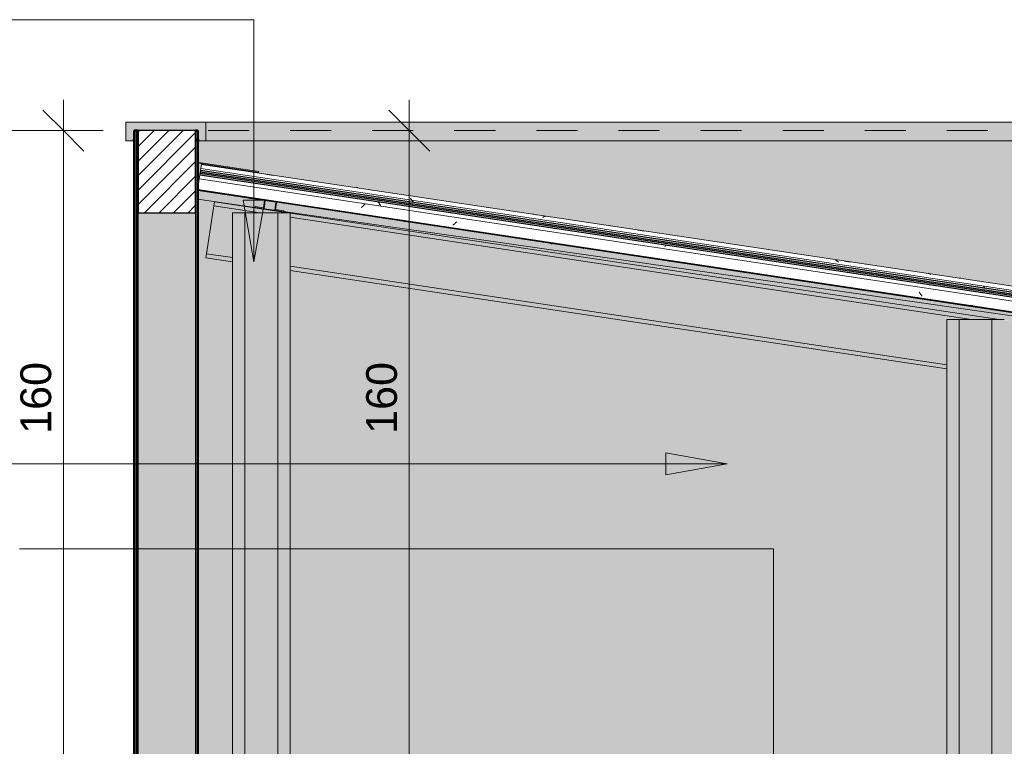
# Model space of a CAD drawing. Header units: metres. Extents: x -2.1 to 42.5, y -15.2 to 5.6.
# Tile 7 of 256: x -0.8 to 1.6, y 2.8 to 4.5. Entities that reach past the tile are written whole.
import ezdxf

# ---------------------------------------------------------------- set-up
doc = ezdxf.new("R2010")
doc.units = ezdxf.units.M
doc.linetypes.add('Tracejado 4mm', pattern=[0.006, 0.004, -0.002])
for name, color, linetype, lineweight in [('A-ANNO-DIMS', 7, 'Continuous', 9), ('A-ANNO-DIMS-50', 7, 'Continuous', 9), ('A-DETL-GENF', 7, 'Continuous', 5), ('A-GLAZ-CWMG', 7, 'Continuous', 5), ('A-ROOF', 7, 'Continuous', 5), ('A-ROOF-MCUT', 7, 'Continuous', 15), ('A-ROOF-PATT', 7, 'Continuous', 5), ('A-WALL', 7, 'Continuous', 5), ('A-WALL-PATT', 7, 'Continuous', 50), ('G-ANNO-TEXT', 7, 'Continuous', 9), ('I-WALL', 7, 'Continuous', 5)]:
    doc.layers.add(name, color=color, linetype=linetype, lineweight=lineweight)
doc.layers.add('A-DETL', color=7, linetype='Continuous', lineweight=5, true_color=0x00a600)
doc.styles.add('Arial', font='arial.ttf', dxfattribs={"height": 0.075})
doc.dimstyles.new('Com_linha__ref__contínua__-_Cor_Vermelha_Arial_1_5mm_2_1', dxfattribs={"dimscale": 0.3048, "dimtxt": 0.076519, "dimasz": 0.328084, "dimexe": 0.246063, "dimexo": 0.246063, "dimgap": 0.024606, "dimtad": 1, "dimdec": 1, "dimlfac": 100, "dimrnd": 0.1, "dimdsep": 46, "dimtxsty": 'Arial', "dimblk1": 'OBLIQUE', "dimblk2": 'OBLIQUE', "dimsah": 1, "dimcen": 0.09, "dimdle": 0.246063, "dimazin": 0, "dimtfac": 1, "dimtdec": 4, "dimtix": 1, "dimtmove": 2, "dimatfit": 3, "dimfxl": 1, "dimtvp": 1, "dimtolj": 1, "dimtzin": 0, "dimarcsym": 2})
pattern_1 = [(50, (2.348, 2.53), (0.364365, -0.031877), [0.0381, -0.4191]), (355, (2.348, 2.53), (-0.070485, 0.382117), [0.03048, -0.33528]), (100.451, (2.379, 2.527), (0.293886, 0.35023), [0.03238, -0.35618]), (46.184, (2.348, 2.632), (0.54216, -0.084084), [0.05715, -0.62865]), (96.636, (2.394, 2.625), (0.474805, 0.494854), [0.04857, -0.53427]), (351.184, (2.348, 2.632), (0.47481, 0.494846), [0.04572, -0.50292]), (21, (2.399, 2.606), (0.303226, -0.204528), [0.0381, -0.4191]), (326, (2.399, 2.606), (0.123607, 0.368379), [0.03048, -0.33528]), (71.451, (2.424, 2.589), (0.426833, 0.163839), [0.03238, -0.35618]), (37.5, (2.348, 2.53), (0.0061807, 0.1691082), [0.01676, -0.31445, 0.01676, -0.3236, -0.33655]), (37.5, (2.348, 2.53), (0.0061807, 0.1691082), [-0.67158, 0.01676, -0.31979]), (7.5, (2.348, 2.53), (0.1336414, 0.200358), [0.01676, -0.17729, 0.01676, -0.30683, -0.12827]), (7.5, (2.348, 2.53), (0.1336414, 0.200358), [-0.51765, 0.01676, -0.11151]), (327.5, (2.235, 2.53), (0.2711816, -0.0114606), [0.01676, -0.11024, 0.01676, -0.37948, -0.52578]), (327.5, (2.235, 2.53), (0.2711816, -0.0114606), [-0.52324, 0.01676, -0.50902]), (317.5, (2.184, 2.53), (0.296258, 0.050851), [0.01676, -0.14834, 0.01676, -0.24638, -0.37338]), (317.5, (2.184, 2.53), (0.296258, 0.050851), [-0.42824, 0.01676, -0.35662])]

# ---------------------------------------------------------------- blocks, each defined once
blk = doc.blocks.new('FP_1-C')
at = {"layer": 'A-GLAZ-CWMG'}
blk.add_line((8.6912, 2.8021), (-0.3438, 4.1574), dxfattribs=at)
at = {"layer": 'A-GLAZ-CWMG', "color": 9, "true_color": 0xc0c0c0}
blk.add_line((0.4828, 4.0246), (0.4827, 4.0248), dxfattribs=at)
blk = doc.blocks.new('FP_2-C')
at = {"layer": 'A-GLAZ-CWMG'}
blk.add_line((-0.3515, 4.1067), (8.2236, 2.8204), dxfattribs=at)
at = {"layer": 'A-GLAZ-CWMG', "color": 9, "true_color": 0xc0c0c0}
for p, q in [((-0.1926, 4.0824), (-0.1883, 4.0817)), ((0.0484, 4.0632), (0.0473, 4.0621)), ((0.0495, 4.0642), (0.0484, 4.0632)), ((0.0506, 4.0653), (0.0495, 4.0642)), ((0.0517, 4.0665), (0.0506, 4.0653)), ((0.0528, 4.0676), (0.0517, 4.0665)), ((0.0539, 4.0688), (0.0528, 4.0676)), ((0.0551, 4.0701), (0.0539, 4.0688)), ((0.0562, 4.0713), (0.0551, 4.0701)), ((0.1464, 4.0317), (0.1455, 4.0321)), ((0.1473, 4.0314), (0.1464, 4.0317)), ((0.1482, 4.0312), (0.1473, 4.0314)), ((0.1491, 4.031), (0.1482, 4.0312)), ((0.2714, 4.0208), (0.2703, 4.0201)), ((0.2724, 4.0216), (0.2714, 4.0208)), ((0.2735, 4.0224), (0.2724, 4.0216)), ((0.2745, 4.0232), (0.2735, 4.0224)), ((0.2756, 4.0241), (0.2745, 4.0232)), ((0.2767, 4.025), (0.2756, 4.0241)), ((0.2778, 4.026), (0.2767, 4.025)), ((0.2789, 4.0269), (0.2778, 4.026)), ((0.28, 4.028), (0.2789, 4.0269)), ((0.3098, 4.007), (0.3263, 4.0046)), ((0.6112, 3.9618), (0.6278, 3.9594)), ((0.9126, 3.9166), (0.9292, 3.9141)), ((1.4069, 3.8554), (1.4061, 3.8566)), ((1.4076, 3.8542), (1.4069, 3.8554)), ((1.4084, 3.8531), (1.4076, 3.8542)), ((1.4092, 3.852), (1.4084, 3.8531)), ((1.41, 3.8509), (1.4092, 3.852)), ((1.4108, 3.8499), (1.41, 3.8509)), ((1.4116, 3.8489), (1.4108, 3.8499)), ((1.4124, 3.848), (1.4116, 3.8489)), ((1.4132, 3.8471), (1.4124, 3.848)), ((1.5155, 3.8262), (1.5321, 3.8237)), ((1.5306, 3.8238), (1.5297, 3.8239)), ((1.5315, 3.8238), (1.5306, 3.8238)), ((1.5325, 3.8237), (1.5315, 3.8238)), ((1.5334, 3.8238), (1.5325, 3.8237)), ((1.5344, 3.8239), (1.5334, 3.8238)), ((1.5353, 3.824), (1.5344, 3.8239)), ((1.5363, 3.8242), (1.5353, 3.824))]:
    blk.add_line(p, q, dxfattribs=at)
blk = doc.blocks.new('FP_3-C')
at = {"layer": 'A-GLAZ-CWMG', "color": 9, "true_color": 0xc0c0c0}
for p, q in [((0.0885, 4.0755), (0.0878, 4.0763)), ((0.0891, 4.0746), (0.0885, 4.0755)), ((0.0898, 4.0738), (0.0891, 4.0746)), ((0.0904, 4.0729), (0.0898, 4.0738)), ((0.091, 4.072), (0.0904, 4.0729)), ((0.0917, 4.071), (0.091, 4.072)), ((0.0923, 4.0701), (0.0917, 4.071)), ((0.0929, 4.0691), (0.0923, 4.0701)), ((0.0935, 4.0681), (0.0929, 4.0691)), ((0.0941, 4.067), (0.0935, 4.0681)), ((0.7872, 3.9688), (0.7863, 3.9681)), ((0.788, 3.9695), (0.7872, 3.9688)), ((0.7889, 3.9701), (0.788, 3.9695)), ((0.7898, 3.9707), (0.7889, 3.9701)), ((0.7906, 3.9712), (0.7898, 3.9707))]:
    blk.add_line(p, q, dxfattribs=at)
blk = doc.blocks.new('Rectangular Mullion - Telha Fibrocimento - Ondulada-1908998-C')
at = {"layer": 'A-GLAZ-CWMG', "true_color": 0x808080}
h = blk.add_hatch(dxfattribs=at)
h.set_pattern_fill('FP_3', color=8, style=0, pattern_type=2)
h.set_pattern_definition(pattern_1)
h.paths.add_polyline_path([(8.6888, 2.7866), (8.6894, 2.7906), (-0.3456, 4.1459), (-0.3462, 4.1418), (8.6797, 2.788)])
at = {"layer": 'A-GLAZ-CWMG'}
for p, q in [((-0.3476, 4.1322), (-0.3514, 4.107)), ((-0.3476, 4.1322), (-0.3462, 4.142)), ((8.6874, 2.7769), (-0.3476, 4.1322))]:
    blk.add_line(p, q, dxfattribs=at)
at = {"layer": 'A-GLAZ-CWMG', "lineweight": 25}
for p, q in [((-0.3452, 4.1483), (-0.3462, 4.1418)), ((-0.3462, 4.1418), (8.6888, 2.7866)), ((8.6898, 2.7931), (-0.3452, 4.1483))]:
    blk.add_line(p, q, dxfattribs=at)
at = {"layer": 'A-GLAZ-CWMG'}
for name in ['FP_1-C', 'FP_2-C', 'FP_3-C']:
    blk.add_blockref(name, (0, 0), dxfattribs=at)
blk = doc.blocks.new('FP_5-C')
at = {"layer": 'A-GLAZ-CWMG'}
for p, q in [((-0.3513, 4.1057), (-0.1884, 4.0812)), ((-0.1587, 4.0768), (1.6401, 3.807))]:
    blk.add_line(p, q, dxfattribs=at)
at = {"layer": 'A-GLAZ-CWMG', "color": 9, "true_color": 0xc0c0c0}
for p, q in [((-0.1928, 4.0815), (-0.1885, 4.0808)), ((0.1463, 4.0309), (0.1454, 4.0312)), ((0.1472, 4.0305), (0.1463, 4.0309)), ((0.1481, 4.0303), (0.1472, 4.0305)), ((0.149, 4.0301), (0.1481, 4.0303)), ((0.1499, 4.0299), (0.149, 4.0301)), ((0.3096, 4.0062), (0.3262, 4.0037)), ((0.6111, 3.961), (0.6276, 3.9585)), ((0.9125, 3.9158), (0.9291, 3.9133)), ((1.5154, 3.8253), (1.5319, 3.8229)), ((1.5305, 3.8229), (1.5295, 3.823)), ((1.5314, 3.8229), (1.5305, 3.8229)), ((1.5324, 3.8229), (1.5314, 3.8229)), ((1.5333, 3.823), (1.5324, 3.8229)), ((1.5343, 3.8231), (1.5333, 3.823)), ((1.5352, 3.8233), (1.5343, 3.8231)), ((1.5362, 3.8235), (1.5352, 3.8233))]:
    blk.add_line(p, q, dxfattribs=at)
blk = doc.blocks.new('FP_6-C')
at = {"layer": 'A-GLAZ-CWMG'}
blk.add_line((8.6926, 2.8121), (-0.3424, 4.1673), dxfattribs=at)
at = {"layer": 'A-GLAZ-CWMG', "color": 9, "true_color": 0xc0c0c0}
for p, q in [((-0.1834, 4.1433), (-0.1669, 4.1408)), ((0.0369, 4.111), (0.0357, 4.1112)), ((0.0381, 4.1107), (0.0369, 4.111)), ((0.0392, 4.1103), (0.0381, 4.1107)), ((0.118, 4.0981), (0.1346, 4.0956)), ((0.1682, 4.0833), (0.1672, 4.0844)), ((0.1692, 4.0821), (0.1682, 4.0833)), ((0.1702, 4.0808), (0.1692, 4.0821)), ((0.1712, 4.0795), (0.1702, 4.0808)), ((0.1722, 4.0782), (0.1712, 4.0795)), ((0.1731, 4.0768), (0.1722, 4.0782)), ((0.1741, 4.0753), (0.1731, 4.0768)), ((0.49, 4.0395), (0.4887, 4.0389)), ((0.4913, 4.04), (0.49, 4.0395)), ((0.4926, 4.0404), (0.4913, 4.04)), ((0.4938, 4.0407), (0.4926, 4.0404)), ((0.4951, 4.041), (0.4938, 4.0407)), ((0.4963, 4.0412), (0.4951, 4.041)), ((0.4976, 4.0413), (0.4963, 4.0412)), ((0.7209, 4.0077), (0.7374, 4.0052)), ((1.0223, 3.9625), (1.0389, 3.96)), ((1.2035, 3.9344), (1.2024, 3.935)), ((1.2046, 3.9337), (1.2035, 3.9344)), ((1.2057, 3.933), (1.2046, 3.9337)), ((1.2068, 3.9322), (1.2057, 3.933)), ((1.2079, 3.9313), (1.2068, 3.9322)), ((1.2089, 3.9303), (1.2079, 3.9313)), ((1.21, 3.9293), (1.2089, 3.9303)), ((1.2232, 3.9324), (1.2398, 3.9299)), ((1.4292, 3.9021), (1.428, 3.9024)), ((1.4303, 3.9018), (1.4292, 3.9021)), ((1.4315, 3.9015), (1.4303, 3.9018)), ((1.4327, 3.901), (1.4315, 3.9015)), ((1.4338, 3.9005), (1.4327, 3.901)), ((1.4349, 3.9), (1.4338, 3.9005)), ((1.5636, 3.8707), (1.5626, 3.872)), ((1.5646, 3.8693), (1.5636, 3.8707)), ((1.5655, 3.8679), (1.5646, 3.8693)), ((1.5665, 3.8664), (1.5655, 3.8679))]:
    blk.add_line(p, q, dxfattribs=at)
blk = doc.blocks.new('FP_7-C')
at = {"layer": 'A-GLAZ-CWMG', "color": 9, "true_color": 0xc0c0c0}
for p, q in [((0.15, 4.0306), (0.1492, 4.0309)), ((0.1509, 4.0303), (0.15, 4.0306)), ((0.1518, 4.0301), (0.1509, 4.0303)), ((0.1528, 4.0299), (0.1518, 4.0301)), ((1.5287, 3.8239), (1.5278, 3.8238)), ((1.5294, 3.8239), (1.5287, 3.8239))]:
    blk.add_line(p, q, dxfattribs=at)
blk = doc.blocks.new('Rectangular Mullion - Telha Fibrocimento - Ondulada-V4-C')
at = {"layer": 'A-GLAZ-CWMG', "true_color": 0x808080}
h = blk.add_hatch(dxfattribs=at)
h.set_pattern_fill('FP_3', color=8, style=0, pattern_type=2)
h.set_pattern_definition(pattern_1)
h.paths.add_polyline_path([(8.6894, 2.7906), (8.6904, 2.7974), (-0.3446, 4.1526), (-0.3456, 4.1459), (8.6797, 2.7921)])
at = {"layer": 'A-GLAZ-CWMG', "lineweight": 25}
for p, q in [((-0.3446, 4.1526), (-0.3456, 4.1459)), ((8.6904, 2.7974), (-0.3446, 4.1526)), ((-0.3456, 4.1459), (8.6894, 2.7906))]:
    blk.add_line(p, q, dxfattribs=at)
at = {"layer": 'A-GLAZ-CWMG'}
blk.add_line((-0.3424, 4.1673), (-0.3446, 4.1526), dxfattribs=at)
for name in ['FP_6-C', 'FP_5-C', 'FP_7-C']:
    blk.add_blockref(name, (0, 0), dxfattribs=at)
blk = doc.blocks.new('FP_9-C')
at = {"layer": 'A-GLAZ-CWMG'}
for p, q in [((-0.3513, 4.1043), (-0.1886, 4.0799)), ((-0.159, 4.0754), (1.6399, 3.8056))]:
    blk.add_line(p, q, dxfattribs=at)
at = {"layer": 'A-GLAZ-CWMG', "color": 9, "true_color": 0xc0c0c0}
for p, q in [((0.1491, 4.0304), (0.1482, 4.031)), ((0.1499, 4.0299), (0.1491, 4.0304)), ((0.1508, 4.0294), (0.1499, 4.0299)), ((0.1517, 4.029), (0.1508, 4.0294)), ((0.1526, 4.0286), (0.1517, 4.029)), ((0.1535, 4.0282), (0.1526, 4.0286)), ((1.5287, 3.8233), (1.5277, 3.8231)), ((1.5296, 3.8236), (1.5287, 3.8233)), ((1.5303, 3.8238), (1.5296, 3.8236))]:
    blk.add_line(p, q, dxfattribs=at)
blk = doc.blocks.new('FP_10-C')
at = {"layer": 'A-GLAZ-CWMG'}
for p, q in [((0.0987, 4.1012), (0.0984, 4.1012)), ((0.3537, 4.0629), (0.3533, 4.063))]:
    blk.add_line(p, q, dxfattribs=at)
at = {"layer": 'A-GLAZ-CWMG', "color": 9, "true_color": 0xc0c0c0}
for p, q in [((0.4738, 4.0452), (0.4726, 4.0452)), ((1.2839, 3.9236), (1.2829, 3.9235))]:
    blk.add_line(p, q, dxfattribs=at)
blk = doc.blocks.new('Rectangular Mullion - Telha Fibrocimento - Ondulada-V8-C')
at = {"layer": 'A-GLAZ-CWMG'}
for name in ['FP_9-C', 'FP_10-C']:
    blk.add_blockref(name, (0, 0), dxfattribs=at)
blk = doc.blocks.new('FP_12-C')
at = {"layer": 'A-GLAZ-CWMG'}
for p, q in [((-0.3513, 4.1043), (-0.1886, 4.0799)), ((-0.159, 4.0754), (1.6399, 3.8056))]:
    blk.add_line(p, q, dxfattribs=at)
at = {"layer": 'A-GLAZ-CWMG', "color": 9, "true_color": 0xc0c0c0}
for p, q in [((-0.2233, 4.0846), (-0.2243, 4.0847)), ((-0.2224, 4.0846), (-0.2233, 4.0846)), ((-0.2215, 4.0846), (-0.2224, 4.0846)), ((0.5086, 3.9753), (0.5077, 3.9757)), ((0.5095, 3.9749), (0.5086, 3.9753)), ((0.5104, 3.9746), (0.5095, 3.9749)), ((0.5113, 3.9744), (0.5104, 3.9746)), ((0.5122, 3.9742), (0.5113, 3.9744)), ((0.5877, 3.963), (0.5867, 3.963)), ((0.5886, 3.9629), (0.5877, 3.963)), ((1.0934, 3.887), (1.0925, 3.8872))]:
    blk.add_line(p, q, dxfattribs=at)
blk = doc.blocks.new('FP_13-C')
at = {"layer": 'A-GLAZ-CWMG'}
for p, q in [((0.0987, 4.1012), (0.0984, 4.1012)), ((0.3537, 4.0629), (0.3533, 4.063))]:
    blk.add_line(p, q, dxfattribs=at)
at = {"layer": 'A-GLAZ-CWMG', "color": 9, "true_color": 0xc0c0c0}
for p, q in [((0.4666, 4.0465), (0.4654, 4.0466)), ((0.4678, 4.0464), (0.4666, 4.0465)), ((1.2766, 3.925), (1.2754, 3.9251)), ((1.2778, 3.9249), (1.2766, 3.925)), ((1.5056, 3.8903), (1.5046, 3.8902)), ((1.5068, 3.8903), (1.5056, 3.8903)), ((1.508, 3.8903), (1.5068, 3.8903))]:
    blk.add_line(p, q, dxfattribs=at)
blk = doc.blocks.new('Rectangular Mullion - Telha Fibrocimento - Ondulada-V11-C')
at = {"layer": 'A-GLAZ-CWMG'}
for name in ['FP_12-C', 'FP_13-C']:
    blk.add_blockref(name, (0, 0), dxfattribs=at)
blk = doc.blocks.new('LONGARINA_STEEL_FRAME - LONGARINA_STEEL_FRAME-1917798-C')
at = {"layer": 'A-ROOF', "true_color": 0x9fa09c}
h = blk.add_hatch(color=253, dxfattribs=at)
h.paths.add_polyline_path([(1.6864, 3.7782), (1.6864, 3.7803), (1.6669, 3.7832), (1.6699, 3.803), (1.6402, 3.8073), (1.6372, 3.7876), (1.6175, 3.7906), (1.6172, 3.7886), (1.6389, 3.7854), (1.6419, 3.8051), (1.6676, 3.8013), (1.6646, 3.7815)])
h.paths.add_polyline_path([(-0.1422, 4.0525), (-0.1422, 4.0546), (-0.1616, 4.0575), (-0.1587, 4.0773), (-0.1884, 4.0816), (-0.1913, 4.0619), (-0.2111, 4.0649), (-0.2114, 4.0629), (-0.1896, 4.0597), (-0.1867, 4.0794), (-0.161, 4.0756), (-0.1639, 4.0558), (-0.1447, 4.0529)])
h = blk.add_hatch(color=253, dxfattribs=at)
h.paths.add_polyline_path([(8.1336, 2.6807), (8.1336, 2.7882), (8.2124, 2.7882), (6.8336, 2.995), (6.8336, 2.8757), (7.9747, 2.7045)])
h.paths.add_polyline_path([(6.6936, 2.8967), (6.6936, 3.0052), (6.7658, 3.0052), (5.0936, 3.256), (5.0936, 3.1367), (6.4189, 2.9379)])
h.paths.add_polyline_path([(4.9536, 3.1577), (4.9536, 3.265), (5.0333, 3.2651), (3.3536, 3.517), (3.3536, 3.3977), (4.8631, 3.1713)])
h.paths.add_polyline_path([(3.2136, 3.4187), (3.2136, 3.525), (3.3005, 3.525), (1.6136, 3.778), (1.6136, 3.6587), (3.2101, 3.4192)])
h.paths.add_polyline_path([(1.4736, 3.6797), (1.4736, 3.79), (1.5338, 3.79), (-0.1264, 4.039), (-0.1264, 3.9197), (1.3625, 3.6964)])
h.paths.add_polyline_path([(-0.2664, 3.9407), (-0.2664, 4.05), (-0.1995, 4.05), (-0.3124, 4.0669), (-0.3299, 3.9502)])
h = blk.add_hatch(color=253, dxfattribs=at)
h.paths.add_polyline_path([(8.2124, 2.7882), (8.2236, 2.7882), (8.2236, 2.7966), (6.8336, 3.0051), (6.8336, 2.995), (8.2024, 2.7897)])
h.paths.add_polyline_path([(6.8036, 3.0052), (6.8322, 3.0054), (1.6136, 3.7876), (1.6136, 3.778), (3.3005, 3.525), (3.3536, 3.525), (3.3536, 3.517), (5.0338, 3.265), (5.0936, 3.265), (5.0936, 3.256), (6.7658, 3.0052), (6.7995, 3.0052)])
h.paths.add_polyline_path([(1.5836, 3.79), (1.6012, 3.79), (-0.1264, 4.0491), (-0.1264, 4.039), (1.5338, 3.79), (1.5675, 3.79)])
h.paths.add_polyline_path([(-0.1639, 4.05), (-0.1321, 4.05), (-0.3109, 4.0768), (-0.3124, 4.0669), (-0.1995, 4.05), (-0.1658, 4.05)])
h = blk.add_hatch(color=253, dxfattribs=at)
h.paths.add_polyline_path([(8.1336, 2.6706), (8.1336, 2.6807), (6.8336, 2.8757), (6.8336, 2.8656), (7.9747, 2.6944)])
h.paths.add_polyline_path([(6.6936, 2.8866), (6.6936, 2.8967), (5.0936, 3.1367), (5.0936, 3.1266), (6.4189, 2.9278)])
h.paths.add_polyline_path([(4.9536, 3.1476), (4.9536, 3.1577), (3.3536, 3.3977), (3.3536, 3.3876), (4.8631, 3.1612)])
h.paths.add_polyline_path([(3.2136, 3.4086), (3.2136, 3.4187), (1.6136, 3.6587), (1.6136, 3.6486), (3.1794, 3.4137)])
h.paths.add_polyline_path([(1.4736, 3.6696), (1.4736, 3.6797), (-0.1264, 3.9197), (-0.1264, 3.9096), (1.3625, 3.6863)])
h.paths.add_polyline_path([(-0.2664, 3.9306), (-0.2664, 3.9407), (-0.3299, 3.9502), (-0.3314, 3.9403), (-0.3307, 3.9402)])
at = {"layer": 'A-ROOF', "lineweight": 15}
for p, q in [((-0.1883, 4.0817), (-0.1913, 4.0619)), ((-0.1896, 4.0597), (-0.1867, 4.0794)), ((-0.1587, 4.0773), (-0.1883, 4.0817)), ((-0.1867, 4.0794), (-0.161, 4.0756)), ((-0.2111, 4.0649), (-0.2114, 4.0629)), ((-0.2114, 4.0629), (-0.1896, 4.0597)), ((-0.1913, 4.0619), (-0.2111, 4.0649)), ((-0.161, 4.0756), (-0.1639, 4.0558)), ((-0.1639, 4.0558), (-0.1422, 4.0525)), ((-0.1616, 4.0575), (-0.1587, 4.0773)), ((-0.1419, 4.0545), (-0.1616, 4.0575)), ((-0.1422, 4.0525), (-0.1419, 4.0545))]:
    blk.add_line(p, q, dxfattribs=at)
at = {"layer": 'A-ROOF'}
for p, q in [((-0.3299, 3.9502), (-0.3124, 4.0669)), ((-0.3124, 4.0669), (-0.3109, 4.0768)), ((-0.1995, 4.05), (-0.3124, 4.0669)), ((-0.1321, 4.05), (-0.3109, 4.0768)), ((1.6012, 3.79), (-0.1264, 4.0491)), ((1.5338, 3.79), (-0.1264, 4.039)), ((-0.3314, 3.9403), (-0.3299, 3.9502)), ((-0.2664, 3.9306), (-0.3314, 3.9403)), ((-0.2664, 3.9407), (-0.3299, 3.9502)), ((1.4736, 3.6797), (-0.1264, 3.9197)), ((1.4736, 3.6696), (-0.1264, 3.9096))]:
    blk.add_line(p, q, dxfattribs=at)
blk = doc.blocks.new('RUFO_1_ - RUFO_1_-1923193-C')
at = {"layer": 'A-ROOF', "true_color": 0x8c8c8b}
blk.add_hatch(color=252, dxfattribs=at).paths.add_polyline_path([(-0.509, 4.225), (-0.5064, 4.25), (-0.3514, 4.25), (-0.3488, 4.225), (-0.3314, 4.225), (-0.3314, 4.27), (-0.5264, 4.27), (-0.5264, 4.225)])
at = {"layer": 'A-ROOF-PATT', "true_color": 0xc0c0c0}
for points in [[(3.3737, 4.225), (3.3737, 4.27), (-0.3314, 4.27), (-0.3314, 4.225), (3.3073, 4.225)], [(-0.5064, 4.225), (-0.5064, 4.25), (-0.509, 4.225)]]:
    blk.add_hatch(color=9, dxfattribs=at).paths.add_polyline_path(points)
at = {"layer": 'A-ROOF', "lineweight": 15}
for p, q in [((-0.3314, 4.27), (-0.5264, 4.27)), ((-0.5264, 4.27), (-0.5264, 4.225)), ((-0.3314, 4.225), (-0.3314, 4.27)), ((-0.509, 4.225), (-0.5064, 4.25)), ((-0.5064, 4.25), (-0.4964, 4.25)), ((-0.3564, 4.25), (-0.3514, 4.25)), ((-0.3514, 4.25), (-0.3488, 4.225)), ((-0.5264, 4.225), (-0.509, 4.225)), ((-0.3488, 4.225), (-0.3314, 4.225))]:
    blk.add_line(p, q, dxfattribs=at)
at = {"layer": 'A-ROOF'}
for p, q in [((-0.3314, 4.27), (3.3737, 4.27)), ((-0.509, 4.225), (-0.5064, 4.225)), ((3.3737, 4.225), (-0.3314, 4.225))]:
    blk.add_line(p, q, dxfattribs=at)
blk = doc.blocks.new('DIMBLOCK2-C')
at = {"layer": 'A-ANNO-DIMS-50', "color": 242, "true_color": 0xbd2b2e, "transparency": 16777216}
for p, q in [((-0.6785, 2.65), (-0.6785, 4.325)), ((-0.6785, 4.25), (-0.7285, 4.3)), ((-0.6785, 4.25), (-0.7535, 4.25)), ((-0.6785, 4.25), (-0.6285, 4.2)), ((-0.6785, 4.25), (-0.5814, 4.25)), ((-0.6785, 2.65), (-0.7285, 2.7)), ((-0.6785, 2.65), (-0.7535, 2.65)), ((-0.6785, 2.65), (-0.6285, 2.6)), ((-0.6785, 2.65), (-0.4214, 2.65))]:
    blk.add_line(p, q, dxfattribs=at)
at = {"layer": 'A-ANNO-DIMS-50', "color": 0, "transparency": 16777216, "insert": (-0.7834, 3.5117), "char_height": 0.075, "width": 0.207662, "attachment_point": 1, "rotation": 90, "line_spacing_factor": 0.941778, "style": 'Arial'}
blk.add_mtext('160', dxfattribs=at)
blk = doc.blocks.new('_Oblique')
at = {"color": 0, "linetype": 'ByBlock', "lineweight": -2}
blk.add_line((-0.5, -0.5), (0.5, 0.5), dxfattribs=at)
blk = doc.blocks.new('DIMBLOCK4-C')
at = {"layer": 'A-ANNO-DIMS-50', "color": 242, "true_color": 0xbd2b2e, "transparency": 16777216}
for p, q in [((-0.8785, -0.06), (-0.8785, 4.325)), ((-0.8785, 4.25), (-0.9285, 4.3)), ((-0.8785, 4.25), (-0.9535, 4.25)), ((-0.8785, 4.25), (-0.8285, 4.2)), ((-0.8785, 4.25), (-0.5814, 4.25)), ((-0.8785, -0.06), (-0.9285, -0.01)), ((-0.8785, -0.06), (-0.9535, -0.06)), ((-0.8785, -0.06), (-0.8285, -0.11)), ((-0.8785, -0.06), (-0.8742, -0.06))]:
    blk.add_line(p, q, dxfattribs=at)
at = {"layer": 'A-ANNO-DIMS-50', "color": 0, "transparency": 16777216, "insert": (-0.9834, 2.3), "char_height": 0.075, "width": 0.207662, "attachment_point": 1, "rotation": 90, "line_spacing_factor": 0.941778, "style": 'Arial'}
blk.add_mtext('431', dxfattribs=at)
blk = doc.blocks.new('DIMBLOCK9-C')
at = {"layer": 'A-ANNO-DIMS-50', "color": 242, "true_color": 0xbd2b2e, "transparency": 16777216}
for p, q in [((0.1638, 2.65), (0.1638, 4.325)), ((0.1638, 4.25), (0.1138, 4.3)), ((0.1638, 4.25), (0.0888, 4.25)), ((0.1638, 4.25), (0.2138, 4.2)), ((0.1638, 4.25), (0.1681, 4.25)), ((0.1638, 2.65), (0.1138, 2.7)), ((0.1638, 2.65), (0.0888, 2.65)), ((0.1638, 2.65), (0.2138, 2.6)), ((0.1638, 2.65), (0.1681, 2.65))]:
    blk.add_line(p, q, dxfattribs=at)
at = {"layer": 'A-ANNO-DIMS-50', "color": 0, "transparency": 16777216, "insert": (0.0589, 3.5117), "char_height": 0.075, "width": 0.207662, "attachment_point": 1, "rotation": 90, "line_spacing_factor": 0.941778, "style": 'Arial'}
blk.add_mtext('160', dxfattribs=at)

msp = doc.modelspace()

# ---------------------------------------------------------------- hatches: boundary and pattern name
at = {"layer": 'A-DETL-GENF', "true_color": 0x464646}
h = msp.add_hatch(dxfattribs=at)
h.set_pattern_fill('FP_10', color=49, style=0, pattern_type=2)
h.set_pattern_definition([(45, (2.348, 2.53), (-0.01767767, 0.01767767), [])])
h.paths.add_polyline_path([(6.1636, 2.35), (6.1636, 2.65), (6.0236, 2.6499), (6.0236, 2.35), (6.1066, 2.35)])
h.paths.add_polyline_path([(8.3236, 2.35), (8.3236, 2.65), (8.1836, 2.6499), (8.1836, 2.35)])
h.paths.add_polyline_path([(-0.42, 2.35), (-0.3564, 2.35), (-0.3564, 2.65), (-0.4964, 2.6499), (-0.4964, 2.35)])
h.paths.add_polyline_path([(-0.4964, 4.05), (-0.3564, 4.05), (-0.3564, 4.25), (-0.4964, 4.25), (-0.4964, 4.1776)])
at = {"layer": 'A-DETL-GENF', "true_color": 0x808080}
for points in [[(-0.2364, 2.65), (-0.2364, 4.05), (-0.2664, 4.05), (-0.2664, 2.65)], [(-0.1264, 2.65), (-0.1264, 4.05), (-0.1564, 4.05), (-0.1564, 2.65)], [(1.5036, 2.65), (1.5036, 3.79), (1.4736, 3.79), (1.4736, 2.65)], [(1.6136, 2.65), (1.6136, 3.79), (1.5836, 3.79), (1.5836, 2.65)]]:
    msp.add_hatch(color=8, dxfattribs=at).paths.add_polyline_path(points)
at = {"layer": 'A-DETL-GENF', "true_color": 0xb6b6b6}
for points in [[(-0.1564, 2.65), (-0.1564, 4.05), (-0.2364, 4.05), (-0.2364, 2.65)], [(1.5836, 2.65), (1.5836, 3.79), (1.5036, 3.79), (1.5036, 2.65)]]:
    msp.add_hatch(color=253, dxfattribs=at).paths.add_polyline_path(points)
at = {"layer": 'A-ROOF-PATT', "true_color": 0x575757}
msp.add_hatch(color=251, dxfattribs=at).paths.add_polyline_path([(-0.2031, 4.1482), (-0.2031, 4.1502), (-0.3494, 4.1721), (-0.3494, 4.2226), (-0.3514, 4.2246), (-0.3514, 4.1704), (-0.2176, 4.1503)])
at = {"layer": 'A-WALL-PATT', "true_color": 0x808080}
for points in [[(-0.5014, 2.65), (-0.4989, 2.65), (-0.4989, 4.25), (-0.5014, 4.25), (-0.5014, 2.6529)], [(-0.4989, 2.65), (-0.4964, 2.65), (-0.4964, 4.25), (-0.4989, 4.25), (-0.4989, 2.6529)], [(-0.3564, 2.65), (-0.3539, 2.6501), (-0.3539, 4.25), (-0.3564, 4.25), (-0.3564, 2.6502)], [(-0.4964, 2.65), (-0.3564, 2.6502), (-0.3564, 4.05), (-0.4964, 4.05), (-0.4964, 2.6528)]]:
    msp.add_hatch(color=8, dxfattribs=at).paths.add_polyline_path(points)
at = {"layer": 'A-WALL-PATT', "lineweight": 5, "true_color": 0x808080}
msp.add_hatch(color=8, dxfattribs=at).paths.add_polyline_path([(-0.3514, 2.65), (-0.3514, 4.25), (-0.3539, 4.25), (-0.3539, 2.65)])
at = {"layer": 'A-WALL-PATT', "true_color": 0xd6d6d6}
h = msp.add_hatch(color=254, dxfattribs=at)
h.paths.add_polyline_path([(0.9736, 2.65), (1.4736, 2.65), (1.4736, 3.6696), (-0.1264, 3.9096), (-0.1264, 2.65), (0.1957, 2.65)])
h.paths.add_polyline_path([(3.1337, 2.65), (3.2136, 2.65), (3.2136, 3.4086), (1.6136, 3.6486), (1.6136, 2.65), (2.5294, 2.65)])
h.paths.add_polyline_path([(3.3737, 2.65), (3.3737, 3.3846), (3.3536, 3.3876), (3.3536, 2.65)])
h.paths.add_polyline_path([(-0.3514, 2.65), (-0.2664, 2.65), (-0.2664, 3.9306), (-0.3314, 3.9403), (-0.3109, 4.0768), (-0.1321, 4.05), (-0.1264, 4.05), (-0.1264, 4.0491), (1.6012, 3.79), (1.6136, 3.79), (1.6136, 3.7881), (3.3737, 3.5241), (3.3737, 3.5458), (2.7482, 3.6392), (1.6685, 3.7937), (1.6669, 3.7832), (1.6867, 3.7802), (1.6864, 3.7782), (1.6646, 3.7815), (1.6665, 3.794), (1.6408, 3.7977), (1.6389, 3.7854), (1.6172, 3.7886), (1.6175, 3.7906), (1.6372, 3.7876), (1.6388, 3.798), (-0.3514, 4.0829), (-0.3514, 2.6501)])
at = {"layer": 'G-ANNO-TEXT'}
for points in [[(-0.2144, 3.9301), (-0.1879, 4.0801), (-0.2408, 4.0801)], [(0.9387, 3.4387), (0.7887, 3.4651), (0.7887, 3.4122)]]:
    msp.add_hatch(color=256, dxfattribs=at).paths.add_polyline_path(points)
at = {"layer": 'I-WALL', "true_color": 0x808080}
msp.add_hatch(color=8, dxfattribs=at).paths.add_polyline_path([(-0.5014, 2.65), (-0.5014, 4.25), (-0.5064, 4.25), (-0.5064, 2.65)])
at = {"layer": 'I-WALL', "true_color": 0xdbcc9e}
h = msp.add_hatch(color=9, dxfattribs=at)
h.paths.add_polyline_path([(3.3737, 3.6099), (3.3737, 4.225), (-0.3488, 4.225), (-0.3514, 4.25), (-0.3514, 4.2246), (-0.3494, 4.2226), (-0.3494, 4.1721), (-0.2028, 4.1501), (-0.2031, 4.1482), (-0.3514, 4.1704), (-0.3508, 4.1107), (-0.3424, 4.1673), (3.3559, 3.6125)])
h.paths.add_polyline_path([(2.8172, 3.6293), (1.6696, 3.8013), (1.6685, 3.7937), (2.7968, 3.6322)])
h.paths.add_polyline_path([(1.6665, 3.794), (1.6676, 3.8013), (1.6419, 3.8051), (1.6408, 3.7977), (1.6646, 3.7943)])
h.paths.add_polyline_path([(1.6388, 3.798), (1.64, 3.8059), (-0.1589, 4.0756), (-0.1616, 4.0575), (-0.1419, 4.0545), (-0.1419, 4.0529), (1.6372, 3.7982)])
h.paths.add_polyline_path([(-0.1639, 4.056), (-0.161, 4.0756), (-0.1867, 4.0794), (-0.1891, 4.0597), (-0.1639, 4.0561)])
h.paths.add_polyline_path([(-0.2016, 4.0614), (-0.2114, 4.063), (-0.2111, 4.0649), (-0.1913, 4.0619), (-0.1886, 4.0802), (-0.3514, 4.1046), (-0.3514, 4.0829), (-0.205, 4.0619)])

# ---------------------------------------------------------------- linework, layer by layer
at = {"layer": 'A-DETL', "color": 7, "lineweight": 25}
for p, q in [((-0.3564, 4.25), (-0.4964, 4.25)), ((-0.4964, 4.25), (-0.4964, 4.05)), ((-0.3564, 4.05), (-0.3564, 4.25)), ((-0.4964, 4.05), (-0.3564, 4.05))]:
    msp.add_line(p, q, dxfattribs=at)
at = {"layer": 'A-DETL', "color": 7, "linetype": 'Tracejado 4mm'}
msp.add_line((3.3737, 4.25), (-0.3314, 4.25), dxfattribs=at)
at = {"layer": 'A-DETL', "color": 7}
for p, q in [((-0.2664, 4.05), (-0.2664, 2.65)), ((-0.2364, 4.05), (-0.2664, 4.05)), ((-0.1564, 4.05), (-0.2364, 4.05)), ((-0.2364, 2.65), (-0.2364, 4.05)), ((-0.1564, 4.05), (-0.1564, 2.65)), ((-0.1264, 4.05), (-0.1564, 4.05)), ((-0.1264, 2.65), (-0.1264, 4.05)), ((1.4736, 3.79), (1.4736, 2.65)), ((1.5036, 3.79), (1.4736, 3.79)), ((1.5836, 3.79), (1.5036, 3.79)), ((1.5036, 2.65), (1.5036, 3.79)), ((1.5836, 3.79), (1.5836, 2.65)), ((1.6136, 3.79), (1.5836, 3.79))]:
    msp.add_line(p, q, dxfattribs=at)
at = {"layer": 'A-ROOF-MCUT'}
for p, q in [((-0.3494, 4.2226), (-0.3564, 4.2296)), ((-0.3564, 4.2267), (-0.3514, 4.2217)), ((-0.3494, 4.1721), (-0.3494, 4.2226)), ((-0.3514, 4.1704), (-0.2031, 4.1482)), ((-0.2028, 4.1501), (-0.3494, 4.1721)), ((-0.2031, 4.1482), (-0.2028, 4.1501))]:
    msp.add_line(p, q, dxfattribs=at)
at = {"layer": 'A-WALL'}
for p, q in [((-0.5014, 2.1), (-0.5014, 4.25)), ((-0.4989, 2.1), (-0.4989, 4.25)), ((-0.3539, 2.1), (-0.3539, 4.25)), ((-0.4964, 2.65), (-0.4964, 4.05)), ((-0.3564, 2.65), (-0.3564, 4.05))]:
    msp.add_line(p, q, dxfattribs=at)
at = {"layer": 'G-ANNO-TEXT'}
for p, q in [((-0.4655, 4.5198), (-0.8133, 4.5198)), ((-0.2144, 4.5198), (-0.4655, 4.5198)), ((-0.2144, 3.9301), (-0.2144, 4.5198)), ((-0.1879, 4.0801), (-0.2408, 4.0801)), ((-0.2408, 4.0801), (-0.2144, 3.9301)), ((-0.2144, 3.9301), (-0.1879, 4.0801)), ((0.9387, 3.4387), (0.7887, 3.4651)), ((0.7887, 3.4651), (0.7887, 3.4122)), ((-0.7391, 3.4387), (-1.8055, 3.4387)), ((0.9387, 3.4387), (-0.7391, 3.4387)), ((0.7887, 3.4122), (0.9387, 3.4387)), ((1.051, 3.2316), (-0.7859, 3.2316)), ((1.051, 2.0386), (1.051, 3.2316))]:
    msp.add_line(p, q, dxfattribs=at)
at = {"layer": 'I-WALL', "lineweight": 50}
for p, q in [((-0.4964, 4.25), (-0.5064, 4.25)), ((-0.5064, 4.25), (-0.5064, 2.1)), ((-0.3514, 4.25), (-0.3564, 4.25)), ((-0.3514, 2.65), (-0.3514, 4.25))]:
    msp.add_line(p, q, dxfattribs=at)
at = {"layer": 'I-WALL'}
for p, q in [((-0.3514, 4.0829), (-0.2016, 4.0614)), ((-0.1897, 4.0597), (-0.1639, 4.056)), ((-0.1421, 4.0529), (1.6388, 3.798))]:
    msp.add_line(p, q, dxfattribs=at)

# ---------------------------------------------------------------- block references
at = {"layer": 'A-GLAZ-CWMG'}
for name in ['Rectangular Mullion - Telha Fibrocimento - Ondulada-1908998-C', 'Rectangular Mullion - Telha Fibrocimento - Ondulada-V4-C', 'Rectangular Mullion - Telha Fibrocimento - Ondulada-V8-C', 'Rectangular Mullion - Telha Fibrocimento - Ondulada-V11-C']:
    msp.add_blockref(name, (0, 0), dxfattribs=at)
at = {"layer": 'A-ROOF'}
for name in ['RUFO_1_ - RUFO_1_-1923193-C', 'LONGARINA_STEEL_FRAME - LONGARINA_STEEL_FRAME-1917798-C']:
    msp.add_blockref(name, (0, 0), dxfattribs=at)

# ---------------------------------------------------------------- dimensions: what is measured, and where the dimension line sits
at = {"layer": 'A-ANNO-DIMS', "color": 242, "true_color": 0xbd2b2e}
for base, p1, p2, override, picture, middle in [((-0.8785, 4.25), (-0.9492, -0.06), (-0.5064, 4.25), {"dimpost": '<>', "dimfxl": 4.332686}, 'DIMBLOCK4-C', (-0.9334, 2.4038)), ((-0.6785, 4.25), (-0.3464, 2.65), (-0.5064, 4.25), {"dimpost": '<>', "dimfxl": 1.60798}, 'DIMBLOCK2-C', (-0.7334, 3.6155)), ((0.1638, 4.25), (0.0931, 2.65), (0.0931, 4.25), {"dimpost": '<>', "dimfxl": 1.6}, 'DIMBLOCK9-C', (0.1089, 3.6155))]:
    dim = msp.add_linear_dim(base=base, p1=p1, p2=p2, angle=90, dimstyle='Com_linha__ref__contínua__-_Cor_Vermelha_Arial_1_5mm_2_1', override=override, dxfattribs=at)
    dim.commit()
    dim.dimension.update_dxf_attribs({"geometry": picture, "text_midpoint": middle, "dimtype": 160, "text_rotation": 90})

doc.saveas('drawing.dxf')
